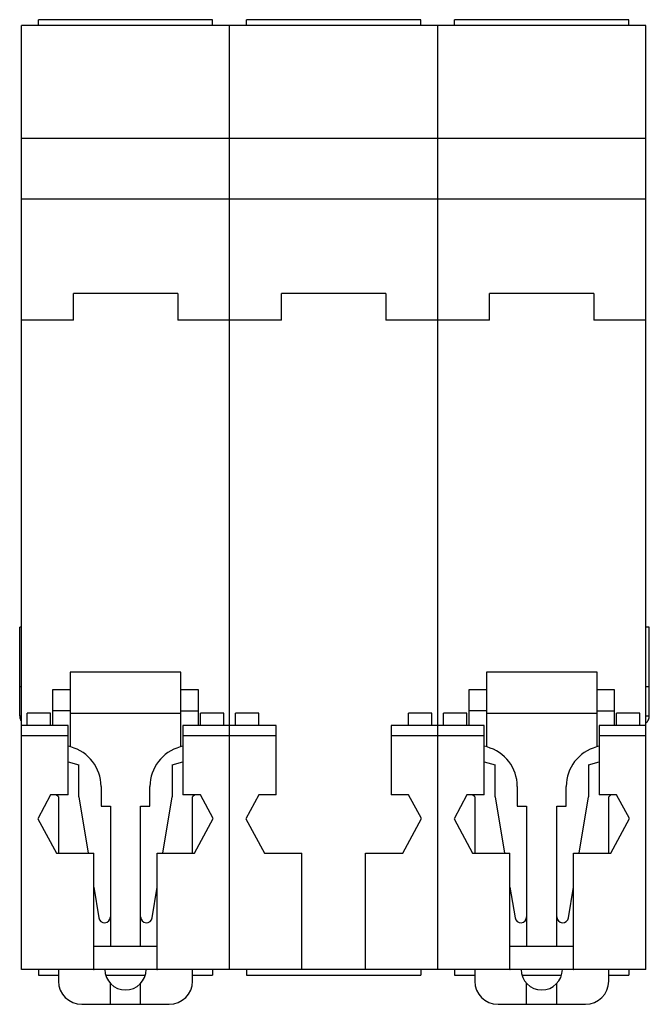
# Model space of a CAD drawing. Header units: millimetres. Extents: x 8.1 to 62.1, y 6.5 to 91.
import ezdxf

# ---------------------------------------------------------------- set-up
doc = ezdxf.new("R2010")
doc.units = ezdxf.units.MM
doc.header["$LTSCALE"] = 6.383201
doc.layers.get('0').update_dxf_attribs({"linetype": 'CONTINUOUS'})

msp = doc.modelspace()

# ---------------------------------------------------------------- linework, layer by layer
at = {"color": 7, "linetype": 'Continuous'}
for p, q in [((8.249, 9.532), (8.249, 90.532)), ((61.799, 90.532), (8.249, 90.532)), ((9.699, 90.532), (9.699, 91.032)), ((24.649, 91.032), (9.699, 91.032)), ((24.649, 90.532), (24.649, 91.032)), ((26.099, 9.532), (26.099, 90.532)), ((27.549, 90.532), (27.549, 91.032)), ((42.499, 91.032), (27.549, 91.032)), ((42.499, 90.532), (42.499, 91.032)), ((43.949, 9.532), (43.949, 90.532)), ((45.399, 90.532), (45.399, 91.032)), ((60.349, 91.032), (45.399, 91.032)), ((60.349, 90.532), (60.349, 91.032)), ((61.799, 9.532), (61.799, 90.532)), ((61.799, 80.832), (8.249, 80.832)), ((61.799, 75.632), (8.249, 75.632)), ((12.699, 65.232), (12.699, 67.532)), ((21.649, 67.532), (12.699, 67.532)), ((21.649, 67.532), (21.649, 65.232)), ((30.549, 65.232), (30.549, 67.532)), ((39.499, 67.532), (30.549, 67.532)), ((39.499, 67.532), (39.499, 65.232)), ((48.399, 65.232), (48.399, 67.532)), ((57.349, 67.532), (48.399, 67.532)), ((57.349, 67.532), (57.349, 65.232)), ((12.699, 65.232), (8.249, 65.232)), ((30.549, 65.232), (21.649, 65.232)), ((48.399, 65.232), (39.499, 65.232)), ((61.799, 65.232), (57.349, 65.232)), ((8.099, 31.302), (8.099, 38.887)), ((8.249, 38.887), (8.099, 38.887)), ((62.099, 38.887), (61.799, 38.887)), ((62.099, 31.302), (62.099, 38.887)), ((12.424, 35.032), (12.424, 28.63)), ((21.924, 35.032), (12.424, 35.032)), ((21.924, 28.63), (21.924, 35.032)), ((57.624, 35.032), (48.124, 35.032)), ((48.124, 35.032), (48.124, 28.63)), ((57.624, 28.63), (57.624, 35.032)), ((8.249, 33.765), (8.099, 33.765)), ((10.924, 33.532), (10.924, 30.472)), ((12.424, 33.532), (10.924, 33.532)), ((23.424, 33.532), (21.924, 33.532)), ((23.424, 30.472), (23.424, 33.532)), ((48.124, 33.532), (46.624, 33.532)), ((46.624, 33.532), (46.624, 30.472)), ((59.124, 33.532), (57.624, 33.532)), ((59.124, 30.472), (59.124, 33.532)), ((62.099, 33.765), (61.799, 33.765)), ((8.099, 31.302), (8.249, 31.302)), ((8.749, 30.472), (8.749, 31.532)), ((10.749, 31.532), (8.749, 31.532)), ((10.749, 30.472), (10.749, 31.532)), ((12.424, 31.732), (10.924, 31.732)), ((12.424, 31.532), (21.924, 31.532)), ((21.924, 31.732), (23.424, 31.732)), ((25.599, 31.532), (23.599, 31.532)), ((23.599, 30.472), (23.599, 31.532)), ((25.599, 30.472), (25.599, 31.532)), ((28.599, 31.532), (26.599, 31.532)), ((26.599, 30.472), (26.599, 31.532)), ((28.599, 30.472), (28.599, 31.532)), ((43.449, 31.532), (41.449, 31.532)), ((41.449, 30.472), (41.449, 31.532)), ((43.449, 30.472), (43.449, 31.532)), ((46.449, 31.532), (44.449, 31.532)), ((44.449, 30.472), (44.449, 31.532)), ((46.449, 30.472), (46.449, 31.532)), ((48.124, 31.732), (46.624, 31.732)), ((48.124, 31.532), (57.624, 31.532)), ((57.624, 31.732), (59.124, 31.732)), ((61.299, 31.532), (59.299, 31.532)), ((59.299, 30.472), (59.299, 31.532)), ((61.299, 30.472), (61.299, 31.532)), ((61.799, 31.302), (62.099, 31.302)), ((12.249, 30.472), (8.249, 30.472)), ((12.249, 24.521), (12.249, 30.472)), ((30.099, 30.472), (22.099, 30.472)), ((22.099, 30.472), (22.099, 24.521)), ((30.099, 24.521), (30.099, 30.472)), ((47.949, 30.472), (39.949, 30.472)), ((39.949, 30.472), (39.949, 24.521)), ((47.949, 24.521), (47.949, 30.472)), ((61.799, 30.472), (57.799, 30.472)), ((57.799, 30.472), (57.799, 24.521)), ((12.249, 29.572), (8.249, 29.572)), ((30.099, 29.572), (22.099, 29.572)), ((47.949, 29.572), (39.949, 29.572)), ((61.799, 29.572), (57.799, 29.572)), ((12.48, 28.615), (12.249, 28.677)), ((22.099, 28.677), (21.868, 28.615)), ((48.18, 28.615), (47.949, 28.677)), ((57.799, 28.677), (57.568, 28.615)), ((12.249, 27.331), (13.174, 27.084)), ((13.174, 24.332), (13.174, 27.084)), ((21.174, 27.084), (22.099, 27.331)), ((21.174, 27.084), (21.174, 24.332)), ((47.949, 27.331), (48.874, 27.084)), ((48.874, 24.332), (48.874, 27.084)), ((56.874, 27.084), (57.799, 27.331)), ((56.874, 27.084), (56.874, 24.332)), ((10.749, 24.521), (9.649, 22.444)), ((12.249, 24.521), (10.749, 24.521)), ((11.424, 24.332), (11.235, 24.521)), ((15.074, 25.235), (15.074, 23.532)), ((19.274, 23.532), (19.274, 25.235)), ((23.599, 24.521), (22.099, 24.521)), ((23.113, 24.521), (22.924, 24.332)), ((24.699, 22.491), (23.599, 24.521)), ((28.599, 24.521), (27.499, 22.444)), ((30.099, 24.521), (28.599, 24.521)), ((41.449, 24.521), (39.949, 24.521)), ((42.549, 22.491), (41.449, 24.521)), ((46.449, 24.521), (45.349, 22.444)), ((47.949, 24.521), (46.449, 24.521)), ((47.124, 24.332), (46.935, 24.521)), ((50.774, 25.235), (50.774, 23.532)), ((54.974, 23.532), (54.974, 25.235)), ((59.299, 24.521), (57.799, 24.521)), ((58.813, 24.521), (58.624, 24.332)), ((60.399, 22.491), (59.299, 24.521)), ((11.424, 24.332), (11.424, 19.501)), ((13.174, 24.332), (13.968, 19.501)), ((20.38, 19.501), (21.174, 24.332)), ((22.924, 19.501), (22.924, 24.332)), ((47.124, 24.332), (47.124, 19.501)), ((48.874, 24.332), (49.668, 19.501)), ((56.08, 19.501), (56.874, 24.332)), ((58.624, 19.501), (58.624, 24.332)), ((15.074, 23.532), (15.874, 23.532)), ((15.874, 23.532), (15.874, 11.532)), ((18.474, 23.532), (19.274, 23.532)), ((18.474, 11.532), (18.474, 23.532)), ((50.774, 23.532), (51.574, 23.532)), ((51.574, 23.532), (51.574, 11.532)), ((54.174, 23.532), (54.974, 23.532)), ((54.174, 11.532), (54.174, 23.532)), ((9.649, 22.444), (11.249, 19.501)), ((23.099, 19.501), (24.699, 22.491)), ((27.499, 22.444), (29.099, 19.501)), ((40.949, 19.501), (42.549, 22.491)), ((45.349, 22.444), (46.949, 19.501)), ((58.799, 19.501), (60.399, 22.491)), ((11.249, 19.501), (14.449, 19.501)), ((14.449, 9.532), (14.449, 19.501)), ((19.899, 19.501), (23.099, 19.501)), ((19.899, 9.532), (19.899, 19.501)), ((29.099, 19.501), (32.299, 19.501)), ((32.299, 9.532), (32.299, 19.501)), ((37.749, 19.501), (40.949, 19.501)), ((37.749, 9.532), (37.749, 19.501)), ((46.949, 19.501), (50.149, 19.501)), ((50.149, 9.532), (50.149, 19.501)), ((55.599, 19.501), (58.799, 19.501)), ((55.599, 9.532), (55.599, 19.501)), ((14.449, 16.577), (14.881, 13.951)), ((19.467, 13.951), (19.899, 16.577)), ((50.149, 16.577), (50.581, 13.951)), ((55.167, 13.951), (55.599, 16.577)), ((14.474, 11.532), (19.874, 11.532)), ((50.174, 11.532), (55.574, 11.532)), ((14.449, 9.532), (8.249, 9.532)), ((9.699, 9.532), (9.699, 9.032)), ((11.424, 9.532), (11.424, 8.532)), ((19.874, 9.532), (14.474, 9.532)), ((50.149, 9.532), (19.899, 9.532)), ((22.924, 8.532), (22.924, 9.532)), ((24.649, 9.532), (24.649, 9.032)), ((27.549, 9.532), (27.549, 9.032)), ((42.499, 9.532), (42.499, 9.032)), ((45.399, 9.532), (45.399, 9.032)), ((47.124, 9.532), (47.124, 8.532)), ((55.574, 9.532), (50.174, 9.532)), ((61.799, 9.532), (55.599, 9.532)), ((58.624, 8.532), (58.624, 9.532)), ((60.349, 9.532), (60.349, 9.032)), ((9.699, 9.032), (11.424, 9.032)), ((15.499, 9.032), (18.849, 9.032)), ((22.924, 9.032), (24.649, 9.032)), ((27.549, 9.032), (42.499, 9.032)), ((45.399, 9.032), (47.124, 9.032)), ((51.199, 9.032), (54.549, 9.032)), ((58.624, 9.032), (60.349, 9.032)), ((15.874, 6.532), (15.874, 8.333)), ((18.474, 6.532), (18.474, 8.333)), ((51.574, 6.532), (51.574, 8.333)), ((54.174, 6.532), (54.174, 8.333)), ((13.424, 6.532), (20.924, 6.532)), ((49.124, 6.532), (56.624, 6.532))]:
    msp.add_line(p, q, dxfattribs=at)
for centre, radius, start, end in [((11.574, 25.235), 3.5, 0, 75), ((22.774, 25.235), 3.5, 105, 180), ((47.274, 25.235), 3.5, 0, 75), ((58.474, 25.235), 3.5, 105, 180), ((15.374, 14.032), 0.5, 189.33574, 360), ((18.974, 14.032), 0.5, 180, 350.66426), ((51.074, 14.032), 0.5, 189.33574, 360), ((54.674, 14.032), 0.5, 180, 350.66426), ((14.474, 10.532), 1, 90, 92.05257), ((19.874, 10.532), 1, 87.94743, 90), ((50.174, 10.532), 1, 90, 92.05257), ((55.574, 10.532), 1, 87.94743, 90), ((14.474, 10.532), 1, 267.97332, 270), ((17.174, 9.532), 1.769, 180, 360), ((19.874, 10.532), 1, 270, 272.02668), ((50.174, 10.532), 1, 267.97332, 270), ((52.874, 9.532), 1.769, 180, 360), ((55.574, 10.532), 1, 270, 272.02668), ((13.424, 8.532), 2, 180, 270), ((20.924, 8.532), 2, 270, 360), ((49.124, 8.532), 2, 180, 270), ((56.624, 8.532), 2, 270, 360)]:
    msp.add_arc(centre, radius, start, end, dxfattribs=at)
for points, knots in [([(8.099, 31.302), (8.099, 31.256), (8.105, 31.166), (8.132, 31.039), (8.177, 30.925), (8.219, 30.858), (8.242, 30.827)], [0, 0, 0, 0, 0.275585, 0.530925, 0.77044, 1, 1, 1, 1]), ([(61.81, 30.689), (61.855, 30.721), (61.939, 30.795), (62.032, 30.938), (62.088, 31.111), (62.099, 31.236), (62.099, 31.302)], [0, 0, 0, 0, 0.233716, 0.469495, 0.721091, 1, 1, 1, 1])]:
    msp.add_open_spline(points, degree=3, knots=knots, dxfattribs=at)

doc.saveas('drawing.dxf')
